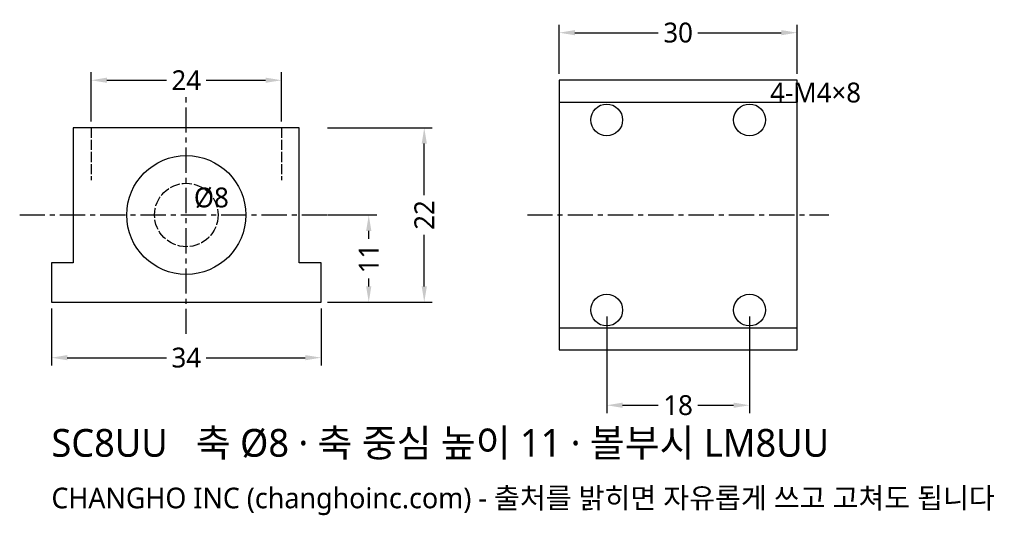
# Model space of a CAD drawing. Header units: millimetres. Extents: x -21 to 103, y -27 to 36.
import ezdxf

# ---------------------------------------------------------------- set-up
doc = ezdxf.new("R2010")
doc.units = ezdxf.units.MM
doc.linetypes.add('CENTER', pattern=[5.08, 3.175, -0.635, 0.635, -0.635])
doc.linetypes.add('DASHED', pattern=[1.524, 1.27, -0.254])
for name, color, linetype in [('문자', 7, 'CONTINUOUS'), ('숨은선', 3, 'DASHED'), ('외형선', 7, 'CONTINUOUS'), ('중심선', 1, 'CENTER'), ('치수', 4, 'CONTINUOUS')]:
    doc.layers.add(name, color=color, linetype=linetype)
doc.styles.add('CH_KOR', font='malgun.ttf')
doc.dimstyles.new('CH_DIM', dxfattribs={"dimtxt": 2.5, "dimasz": 2, "dimexe": 1, "dimexo": 0.8, "dimgap": 0.8, "dimtad": 1, "dimdec": 1, "dimdsep": 46, "dimtxsty": 'CH_KOR', "dimcen": 2.5, "dimclrd": 4, "dimclre": 4, "dimclrt": 4, "dimazin": 3, "dimtfac": 1, "dimtmove": 0, "dimatfit": 3})

# ---------------------------------------------------------------- blocks, each defined once
blk = doc.blocks.new('_CLOSEDFILLED')
at = {"color": 0, "linetype": 'BYBLOCK'}
blk.add_solid([(-1, 0.164), (0, 0), (-1, -0.164)], dxfattribs=at)
blk = doc.blocks.new('*D1')
at = {"color": 4}
for p, q in [((-17, -0.8), (-17, -8)), ((17, -0.8), (17, -8)), ((-15, -7), (-2.5, -7)), ((2.5, -7), (15, -7))]:
    blk.add_line(p, q, dxfattribs=at)
at = {"layer": 'Defpoints'}
for p in [(-17, 0), (17, 0), (-17, -7)]:
    blk.add_point(p, dxfattribs=at)
at = {"layer": '치수', "color": 4, "xscale": 2, "yscale": 2, "rotation": 180}
blk.add_blockref('_CLOSEDFILLED', (-17, -7), dxfattribs=at)
at = {"layer": '치수', "color": 4, "xscale": 2, "yscale": 2}
blk.add_blockref('_CLOSEDFILLED', (17, -7), dxfattribs=at)
at = {"layer": '치수', "color": 4, "insert": (0, -7), "char_height": 2.5, "attachment_point": 5, "style": 'CH_KOR'}
blk.add_mtext('34', dxfattribs=at)
blk = doc.blocks.new('*D2')
at = {"color": 4}
for p, q in [((-12, 22.8), (-12, 29)), ((12, 22.8), (12, 29)), ((-10, 28), (-2.5, 28)), ((2.5, 28), (10, 28))]:
    blk.add_line(p, q, dxfattribs=at)
at = {"layer": 'Defpoints'}
for p in [(-12, 28), (-12, 22), (12, 22)]:
    blk.add_point(p, dxfattribs=at)
at = {"layer": '치수', "color": 4, "xscale": 2, "yscale": 2, "rotation": 180}
blk.add_blockref('_CLOSEDFILLED', (-12, 28), dxfattribs=at)
at = {"layer": '치수', "color": 4, "xscale": 2, "yscale": 2}
blk.add_blockref('_CLOSEDFILLED', (12, 28), dxfattribs=at)
at = {"layer": '치수', "color": 4, "insert": (0, 28), "char_height": 2.5, "attachment_point": 5, "style": 'CH_KOR'}
blk.add_mtext('24', dxfattribs=at)
blk = doc.blocks.new('*D3')
at = {"color": 4}
for p, q in [((17.8, 22), (31, 22)), ((30, 13.5), (30, 20)), ((30, 2), (30, 8.5)), ((17.8, 0), (31, 0))]:
    blk.add_line(p, q, dxfattribs=at)
at = {"layer": 'Defpoints'}
for p in [(17, 22), (17, 0), (30, 0)]:
    blk.add_point(p, dxfattribs=at)
at = {"layer": '치수', "color": 4, "xscale": 2, "yscale": 2}
for p, rotation in [((30, 22), 90), ((30, 0), 270)]:
    blk.add_blockref('_CLOSEDFILLED', p, dxfattribs=dict(at, rotation=rotation))
at = {"layer": '치수', "color": 4, "insert": (30, 11), "char_height": 2.5, "attachment_point": 5, "rotation": 90, "style": 'CH_KOR'}
blk.add_mtext('22', dxfattribs=at)
blk = doc.blocks.new('*D4')
at = {"color": 4}
for p, q in [((17.8, 11), (24, 11)), ((23, 8), (23, 9)), ((23, 2), (23, 3)), ((17.8, 0), (24, 0))]:
    blk.add_line(p, q, dxfattribs=at)
at = {"layer": 'Defpoints'}
for p in [(17, 11), (17, 0), (23, 0)]:
    blk.add_point(p, dxfattribs=at)
at = {"layer": '치수', "color": 4, "xscale": 2, "yscale": 2}
for p, rotation in [((23, 11), 90), ((23, 0), 270)]:
    blk.add_blockref('_CLOSEDFILLED', p, dxfattribs=dict(at, rotation=rotation))
at = {"layer": '치수', "color": 4, "insert": (23, 5.5), "char_height": 2.5, "attachment_point": 5, "rotation": 90, "style": 'CH_KOR'}
blk.add_mtext('11', dxfattribs=at)
blk = doc.blocks.new('*D5')
at = {"color": 4}
for p, q in [((47, 28.8), (47, 35)), ((77, 28.8), (77, 35)), ((49, 34), (59.5, 34)), ((64.5, 34), (75, 34))]:
    blk.add_line(p, q, dxfattribs=at)
at = {"layer": 'Defpoints'}
for p in [(47, 34), (47, 28), (77, 28)]:
    blk.add_point(p, dxfattribs=at)
at = {"layer": '치수', "color": 4, "xscale": 2, "yscale": 2, "rotation": 180}
blk.add_blockref('_CLOSEDFILLED', (47, 34), dxfattribs=at)
at = {"layer": '치수', "color": 4, "xscale": 2, "yscale": 2}
blk.add_blockref('_CLOSEDFILLED', (77, 34), dxfattribs=at)
at = {"layer": '치수', "color": 4, "insert": (62, 34), "char_height": 2.5, "attachment_point": 5, "style": 'CH_KOR'}
blk.add_mtext('30', dxfattribs=at)
blk = doc.blocks.new('*D6')
at = {"color": 4}
for p, q in [((53, -1.8), (53, -14)), ((71, -1.8), (71, -14)), ((55, -13), (59.5, -13)), ((64.5, -13), (69, -13))]:
    blk.add_line(p, q, dxfattribs=at)
at = {"layer": 'Defpoints'}
for p in [(53, -1), (71, -1), (53, -13)]:
    blk.add_point(p, dxfattribs=at)
at = {"layer": '치수', "color": 4, "xscale": 2, "yscale": 2, "rotation": 180}
blk.add_blockref('_CLOSEDFILLED', (53, -13), dxfattribs=at)
at = {"layer": '치수', "color": 4, "xscale": 2, "yscale": 2}
blk.add_blockref('_CLOSEDFILLED', (71, -13), dxfattribs=at)
at = {"layer": '치수', "color": 4, "insert": (62, -13), "char_height": 2.5, "attachment_point": 5, "style": 'CH_KOR'}
blk.add_mtext('18', dxfattribs=at)

msp = doc.modelspace()

# ---------------------------------------------------------------- linework, layer by layer
at = {"layer": '숨은선'}
for p, q in [((-12, 22), (-12, 15.4)), ((12, 22), (12, 15.4))]:
    msp.add_line(p, q, dxfattribs=at)
msp.add_circle((0, 11), 4, dxfattribs=at)
at = {"layer": '외형선'}
for p, q in [((47, 25.25), (77, 25.25)), ((47, -3.25), (77, -3.25))]:
    msp.add_line(p, q, dxfattribs=at)
for points in [[(47, -6), (77, -6), (77, 28), (47, 28)], [(-17, 0), (17, 0), (17, 4.95), (14.25, 4.95), (14.25, 22), (-14.25, 22), (-14.25, 4.95), (-17, 4.95)]]:
    msp.add_lwpolyline(points, close=True, dxfattribs=at)
for centre, radius in [((53, 23), 2), ((71, 23), 2), ((0, 11), 7.5), ((53, -1), 2), ((71, -1), 2)]:
    msp.add_circle(centre, radius, dxfattribs=at)
at = {"layer": '중심선'}
for p, q in [((0, -4), (0, 26)), ((-21, 11), (21, 11)), ((43, 11), (81, 11))]:
    msp.add_line(p, q, dxfattribs=at)

# ---------------------------------------------------------------- texts
at = {"layer": '문자', "style": 'CH_KOR'}
for s, height, p in [('4-M4×8', 2.5, (73.6, 25.2)), ('Ø8', 2.5, (0.96, 11.96)), ('SC8UU   축 Ø8 · 축 중심 높이 11 · 볼부시 LM8UU', 3.5, (-17, -19.5)), ('CHANGHO INC (changhoinc.com) - 출처를 밝히면 자유롭게 쓰고 고쳐도 됩니다', 2.6, (-17, -26))]:
    msp.add_text(s, height=height, dxfattribs=at).set_placement(p)

# ---------------------------------------------------------------- dimensions: what is measured, and where the dimension line sits
at = {"layer": '치수'}
for base, p1, p2, picture, middle in [((47, 34), (47, 28), (77, 28), '*D5', (62, 34)), ((-12, 28), (-12, 22), (12, 22), '*D2', (0, 28)), ((-17, -7), (-17, 0), (17, 0), '*D1', (0, -7)), ((53, -13), (53, -1), (71, -1), '*D6', (62, -13))]:
    dim = msp.add_linear_dim(base=base, p1=p1, p2=p2, dimstyle='CH_DIM', override={"dimscale": 1}, dxfattribs=at)
    dim.commit()
    dim.dimension.update_dxf_attribs({"geometry": picture, "text_midpoint": middle})
dim = msp.add_linear_dim(base=(30, 0), p1=(17, 0), p2=(17, 22), angle=90, text='22', dimstyle='CH_DIM', override={"dimscale": 1}, dxfattribs=at)
dim.commit()
dim.dimension.update_dxf_attribs({"geometry": '*D3', "text_midpoint": (30, 11)})
dim = msp.add_linear_dim(base=(23, 0), p1=(17, 0), p2=(17, 11), angle=90, dimstyle='CH_DIM', override={"dimscale": 1}, dxfattribs=at)
dim.commit()
dim.dimension.update_dxf_attribs({"geometry": '*D4', "text_midpoint": (23, 5.5)})

doc.saveas('drawing.dxf')
